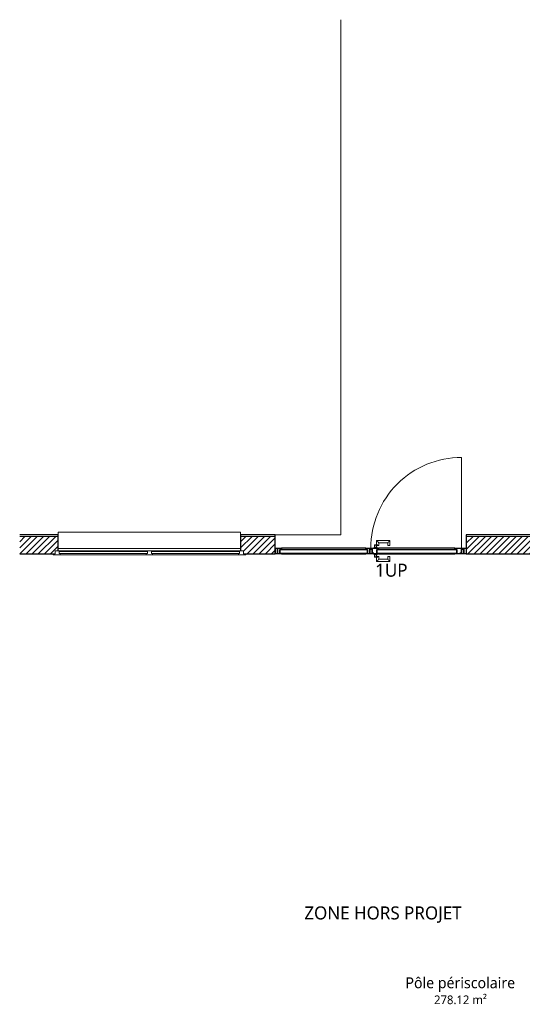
# Model space of a CAD drawing. Header units: millimetres. Extents: x -21522 to 77796, y -25697 to 15217.
# Tile 37 of 256: x -21522 to -15731, y -5550 to 5793. Entities that reach past the tile are written whole.
import ezdxf

# ---------------------------------------------------------------- set-up
doc = ezdxf.new("R2010")
doc.units = ezdxf.units.MM
for name, color, linetype, lineweight in [('A-AREA-IDEN', 2, 'Continuous', 9), ('A-DETL-GENF', 92, 'Continuous', 13), ('A-DOOR', 31, 'Continuous', 25), ('A-DOOR-FRAM', 31, 'Continuous', 25), ('A-DOOR-GLAZ', 31, 'Continuous', 25), ('A-FLOR', 192, 'Continuous', 13), ('A-GLAZ', 151, 'Continuous', 13), ('A-WALL', 113, 'Continuous', 13), ('A-WALL-PATT', 111, 'Continuous', 13), ('C-TOPO-SDVS', 7, 'Continuous', 13), ('G-ANNO-TEXT', 231, 'Continuous', 9)]:
    doc.layers.add(name, color=color, linetype=linetype, lineweight=lineweight)
doc.styles.add('Trebuchet MS_2', font='trebuc.ttf', dxfattribs={"height": 100})
doc.styles.add('Trebuchet MS_3', font='trebuc.ttf', dxfattribs={"height": 150})
doc.styles.add('Trebuchet MS_4', font='trebuc.ttf', dxfattribs={"height": 125})

# ---------------------------------------------------------------- blocks, each defined once
blk = doc.blocks.new('Menuiserie Alu - 2fixes - 210x120cm - Bavette Alu-8205746-00_RDC_50e Copie 1')
at = {"layer": 'A-GLAZ'}
for p, q in [((-1049.5, 25), (-1051.5, 25)), ((-1051.5, 25), (-1051.5, -75)), ((-1049.5, -75), (-1049.5, 25)), ((1051.5, 25), (1049.5, 25)), ((1049.5, 25), (1049.5, -75)), ((1051.5, -75), (1051.5, 25)), ((-1110, -110), (-1110, -120)), ((-1085, -110), (-1110, -110)), ((-1026, -75), (-1085, -75)), ((-1085, -75), (-1085, -110)), ((1049.5, -50.56), (-1049.5, -50.56)), ((-22.5, -84), (-1040, -84)), ((-1040, -84), (-1040, -108)), ((-1040, -108), (-1040, -84)), ((-1040, -84), (-1026, -84)), ((-1040, -108), (-22.5, -108)), ((-1026, -108), (-1040, -108)), ((-36.5, -75), (-1026, -75)), ((-1026, -84), (-1026, -75)), ((-1026, -120), (-1026, -108)), ((-36.5, -75), (-36.5, -84)), ((36.46, -75), (-36.5, -75)), ((-36.5, -84), (-22.5, -84)), ((-22.5, -108), (-36.5, -108)), ((-36.5, -108), (-36.5, -120)), ((-22.5, -108), (-22.5, -84)), ((-22.5, -84), (-22.5, -108)), ((1040, -84), (22.5, -84)), ((22.5, -84), (22.5, -108)), ((22.5, -108), (22.5, -84)), ((22.5, -84), (36.46, -84)), ((22.5, -108), (1040, -108)), ((36.46, -108), (22.5, -108)), ((1026, -75), (36.46, -75)), ((36.46, -84), (36.46, -75)), ((36.46, -120), (36.46, -108)), ((1085, -75), (1026, -75)), ((1026, -75), (1026, -84)), ((1026, -84), (1040, -84)), ((1040, -108), (1026, -108)), ((1026, -108), (1026, -120)), ((1040, -108), (1040, -84)), ((1040, -84), (1040, -108)), ((1085, -110), (1085, -75)), ((1110, -110), (1085, -110)), ((1110, -120), (1110, -110)), ((-1110, -120), (-1026, -120)), ((-1026, -120), (-36.5, -120)), ((-36.5, -120), (36.46, -120)), ((36.46, -120), (1026, -120)), ((1026, -120), (1110, -120))]:
    blk.add_line(p, q, dxfattribs=at)
blk = doc.blocks.new('Bavette Aluminium - Bavelle Aluminium-8205749-00_RDC_50e Copie 1')
at = {"layer": 'A-GLAZ'}
for p, q in [((-1050, 185), (-1050, 214)), ((-1050, 214), (1050, 214)), ((1050, 214), (1050, 185))]:
    blk.add_line(p, q, dxfattribs=at)
blk = doc.blocks.new('Ensemble menuisé - Porte 1v _ chassis fixes latéraux adaptatifs - 4264x2212mm _ Porte 1vantail _ 2fixes Droite et 2fixes Gauche-8214923-00_RDC_50e Copie 1')
at = {"layer": 'A-DETL-GENF'}
blk.add_line((-515.5, 45), (-515.5, -1000.5), dxfattribs=at)
blk.add_arc((-515.5, 45), 1045.5, 270, 0, dxfattribs=at)
at = {"layer": 'A-DOOR'}
for p, q in [((-567.5, 45), (-567.5, 110)), ((-567.5, 110), (-542.5, 110)), ((-542.5, 45), (-567.5, 45)), ((-542.5, 110), (-542.5, 45)), ((1603.5, 45), (1603.5, 110)), ((1603.5, 110), (1628.5, 110)), ((1628.5, 45), (1603.5, 45)), ((1628.5, 110), (1628.5, 45))]:
    blk.add_line(p, q, dxfattribs=at)
blk = doc.blocks.new('Menuiserie Metallique Chassis porte - Chassis porte vitrée-8215037-00_RDC_50e Copie 1')
at = {"layer": 'A-DOOR', "lineweight": 13}
for p, q in [((463, 87), (310, 87)), ((310, 87), (310, 30)), ((310, 30), (335, 30)), ((335, 62), (438, 62)), ((335, 30), (335, 62)), ((438, 62), (438, 40)), ((438, 40), (438, 30)), ((438, 30), (450, 30)), ((450, 40), (475, 40)), ((475, 30), (450, 30)), ((470, 13), (457, 13)), ((457, 13), (457, 0)), ((463, 40), (463, 87)), ((463, 30), (463, 13)), ((470, 13), (480, 13)), ((487, 40), (475, 40)), ((492, 13), (480, 13)), ((487, 30), (487, 40)), ((487, 13), (487, 30)), ((492, 0), (492, 13)), ((310, -95), (310, -153)), ((335, -95), (310, -95)), ((335, -128), (335, -95)), ((438, -95), (438, -105)), ((450, -95), (438, -95)), ((438, -105), (438, -128)), ((450, -95), (475, -95)), ((475, -105), (450, -105)), ((457, -65), (457, -77)), ((457, -77), (470, -77)), ((463, -77), (463, -95)), ((463, -153), (463, -105)), ((480, -77), (470, -77)), ((475, -105), (487, -105)), ((480, -77), (492, -77)), ((487, -95), (487, -77)), ((487, -105), (487, -95)), ((492, -77), (492, -65)), ((310, -153), (463, -153)), ((438, -128), (335, -128))]:
    blk.add_line(p, q, dxfattribs=at)
for points in [[(310, 87), (310, 87), (310, 87), (311, 87), (312, 86), (312, 85), (313, 84), (314, 84), (315, 83), (316, 81), (317, 81), (318, 80), (319, 79), (319, 78), (320, 77), (321, 77), (322, 76), (323, 75), (323, 74), (324, 73), (325, 73), (326, 72), (327, 71), (327, 70), (328, 69), (329, 69), (329, 68), (330, 67), (331, 66), (332, 66), (333, 65), (333, 64), (334, 63), (335, 63), (335, 62), (335, 62)], [(463, 87), (463, 87), (462, 87), (462, 87), (461, 86), (460, 85), (459, 84), (459, 84), (458, 83), (457, 81), (456, 81), (455, 80), (454, 79), (453, 78), (452, 77), (452, 77), (451, 76), (450, 75), (449, 74), (448, 73), (448, 73), (447, 72), (446, 71), (445, 70), (444, 69), (444, 69), (443, 68), (442, 67), (441, 66), (441, 66), (440, 65), (439, 64), (438, 63), (438, 63), (438, 62), (438, 62)], [(335, -128), (335, -128), (335, -128), (334, -128), (333, -129), (333, -130), (332, -131), (331, -131), (330, -132), (329, -134), (328, -134), (327, -135), (327, -136), (326, -137), (325, -138), (324, -138), (323, -139), (323, -140), (322, -141), (321, -142), (320, -142), (319, -143), (319, -144), (318, -145), (317, -146), (316, -146), (316, -147), (315, -148), (314, -149), (313, -149), (312, -150), (312, -151), (311, -152), (310, -152), (310, -153), (310, -153)], [(438, -128), (438, -128), (438, -128), (438, -128), (439, -129), (440, -130), (441, -131), (441, -131), (442, -132), (444, -134), (444, -134), (445, -135), (446, -136), (447, -137), (448, -138), (448, -138), (449, -139), (450, -140), (451, -141), (452, -142), (452, -142), (453, -143), (454, -144), (455, -145), (456, -146), (456, -146), (457, -147), (458, -148), (459, -149), (459, -149), (460, -150), (461, -151), (462, -152), (462, -152), (463, -153), (463, -153)]]:
    blk.add_open_spline(points, degree=3, knots=[0, 0, 0, 0, 0.083333, 0.125, 0.166667, 0.208333, 0.229167, 0.25, 0.291667, 0.333333, 0.354167, 0.375, 0.395833, 0.416667, 0.4375, 0.458333, 0.479167, 0.5, 0.520833, 0.541667, 0.5625, 0.583333, 0.604167, 0.625, 0.645833, 0.666667, 0.6875, 0.708333, 0.75, 0.770833, 0.791667, 0.833333, 0.875, 0.916667, 1, 1, 1, 1], dxfattribs=at)
at = {"layer": 'A-DOOR-FRAM'}
for p, q in [((-543, 0), (-498, 0)), ((-543, -65), (-543, 0)), ((-498, 0), (-498, -5)), ((497, 0), (542, 0)), ((497, -5), (497, 0)), ((-533, -65), (-543, -65)), ((-533, -55), (-533, -65)), ((-518, -55), (-533, -55)), ((-530, -60), (-510, -60)), ((-530, -65), (-530, -60)), ((-440, -65), (-530, -65)), ((-518, -5), (-518, -55)), ((-498, -5), (-518, -5)), ((-510, -8), (-495, -8)), ((-510, -60), (-510, -8)), ((-495, 0), (-440, 0)), ((-495, -8), (-495, 0)), ((-460, -5), (-460, -50)), ((-440, -5), (-460, -5)), ((-460, -50), (-440, -50)), ((-440, 0), (-440, -5)), ((440, 0), (-440, 0)), ((-440, -50), (-440, -65)), ((-440, -65), (440, -65)), ((440, 0), (495, 0)), ((440, -5), (440, 0)), ((460, -5), (440, -5)), ((440, -50), (460, -50)), ((440, -65), (440, -50)), ((530, -65), (440, -65)), ((460, -50), (460, -5)), ((495, 0), (495, -8)), ((495, -8), (510, -8)), ((517, -5), (497, -5)), ((510, -8), (510, -60)), ((510, -60), (530, -60)), ((517, -55), (517, -5)), ((532, -55), (517, -55)), ((530, -60), (530, -65)), ((532, -65), (532, -55)), ((542, -65), (532, -65)), ((542, 0), (542, -65))]:
    blk.add_line(p, q, dxfattribs=at)
at = {"layer": 'A-DOOR-GLAZ'}
for p, q in [((-460, -50), (-460, -5)), ((-460, -5), (460, -5)), ((460, -50), (-460, -50)), ((460, -5), (460, -50))]:
    blk.add_line(p, q, dxfattribs=at)
blk = doc.blocks.new('Menuiserie Métallique Chassis fixe - Chassis fixe vitré-8214922-00_RDC_50e Copie 1')
at = {"layer": 'A-DOOR-FRAM'}
for p, q in [((-530.5, 0), (-485.5, 0)), ((-530.5, -65), (-530.5, 0)), ((-485.5, 0), (-485.5, -5)), ((485.5, 0), (-485.5, 0)), ((485.5, 0), (530.5, 0)), ((485.5, -5), (485.5, 0)), ((-485.5, -65), (-530.5, -65)), ((-505.5, -5), (-505.5, -50)), ((-485.5, -5), (-505.5, -5)), ((-505.5, -50), (-485.5, -50)), ((-485.5, -50), (-485.5, -65)), ((-485.5, -65), (485.5, -65)), ((505.5, -5), (485.5, -5)), ((485.5, -50), (505.5, -50)), ((485.5, -65), (485.5, -50)), ((530.5, -65), (485.5, -65)), ((505.5, -50), (505.5, -5)), ((530.5, 0), (530.5, -65))]:
    blk.add_line(p, q, dxfattribs=at)
at = {"layer": 'A-DOOR-GLAZ'}
for p, q in [((-505.5, -50), (-505.5, -5)), ((-505.5, -5), (505.5, -5)), ((505.5, -50), (-505.5, -50)), ((505.5, -5), (505.5, -50))]:
    blk.add_line(p, q, dxfattribs=at)

msp = doc.modelspace()

# ---------------------------------------------------------------- hatches: boundary and pattern name
at = {"layer": 'A-WALL-PATT'}
h = msp.add_hatch(dxfattribs=at)
h.set_pattern_fill('FP_48', color=256, angle=-135, style=0, pattern_type=2)
h.set_pattern_definition([(225, (-16420.025, -140.25), (35.35534, -35.35534), [])])
h.paths.add_polyline_path([(-1612.8, -360.2), (-1412.8, -360.2), (-1412.5, -160.2), (-16377.5, -160.2), (-16377.5, -360.2), (-3275.1, -360.2)])
h.paths.add_polyline_path([(-18917.5, -360.2), (-18577.5, -360.2), (-18577.5, -160.2), (-18977.5, -160.2), (-18977.5, -225.2), (-18976, -225.2), (-18976, -325.2), (-18942.5, -325.2), (-18942.5, -360.2)])
h.paths.add_polyline_path([(-21137.5, -360.2), (-21112.5, -360.2), (-21112.5, -325.2), (-21079, -325.2), (-21079, -225.2), (-21077.5, -225.2), (-21077.5, -160.2), (-21521.5, -160.2), (-21521.5, -360.2), (-21294, -360.2)])

# ---------------------------------------------------------------- linework, layer by layer
at = {"layer": 'A-FLOR'}
for p, q in [((-18575.5, -360.2), (-18577.5, -360.2)), ((-17442, -360.2), (-17444.5, -360.2)), ((-16449.5, -360.2), (-16452, -360.2)), ((-16377.5, -360.2), (-16379.5, -360.2))]:
    msp.add_line(p, q, dxfattribs=at)
at = {"layer": 'A-WALL', "lineweight": 25}
for p, q in [((-21077.5, -140.2), (-21521.5, -140.2)), ((-21079, -325.2), (-21079, -225.2)), ((-21079, -225.2), (-21077.5, -225.2)), ((-21077.5, -225.2), (-21077.5, -140.2)), ((-18577.5, -140.2), (-18977.5, -140.2)), ((-18977.5, -140.2), (-18977.5, -225.2)), ((-18977.5, -225.2), (-18976, -225.2)), ((-18976, -225.2), (-18976, -325.2)), ((-18577.5, -360.2), (-18577.5, -140.2)), ((-11392, -140.2), (-16377.5, -140.2)), ((-16377.5, -140.2), (-16377.5, -360.2)), ((-21521.5, -360.2), (-21137.5, -360.2)), ((-18917.5, -360.2), (-18577.5, -360.2)), ((-16377.5, -360.2), (-1612.8, -360.2))]:
    msp.add_line(p, q, dxfattribs=at)
at = {"layer": 'A-WALL'}
for p, q in [((-21077.5, -160.2), (-21521.5, -160.2)), ((-18577.5, -160.2), (-18977.5, -160.2)), ((-11352, -160.2), (-16377.5, -160.2))]:
    msp.add_line(p, q, dxfattribs=at)
at = {"layer": 'C-TOPO-SDVS'}
for p, q in [((-17821.5, -140.2), (-17821.5, 5793)), ((-18577.5, -140.2), (-17821.5, -140.2))]:
    msp.add_line(p, q, dxfattribs=at)

# ---------------------------------------------------------------- block references
at = {"layer": 'A-DETL-GENF', "rotation": 180}
msp.add_blockref('Ensemble menuisé - Porte 1v _ chassis fixes latéraux adaptatifs - 4264x2212mm _ Porte 1vantail _ 2fixes Droite et 2fixes Gauche-8214923-00_RDC_50e Copie 1', (-16947, -250.2), dxfattribs=at)
at = {"layer": 'A-DOOR-FRAM', "rotation": 180}
for name, p in [('Menuiserie Metallique Chassis porte - Chassis porte vitrée-8215037-00_RDC_50e Copie 1', (-16947, -360.2)), ('Menuiserie Métallique Chassis fixe - Chassis fixe vitré-8214922-00_RDC_50e Copie 1', (-18020, -360.2))]:
    msp.add_blockref(name, p, dxfattribs=at)
at = {"layer": 'A-GLAZ'}
for name, p in [('Bavette Aluminium - Bavelle Aluminium-8205749-00_RDC_50e Copie 1', (-20027.5, -325.2)), ('Menuiserie Alu - 2fixes - 210x120cm - Bavette Alu-8205746-00_RDC_50e Copie 1', (-20027.5, -250.2))]:
    msp.add_blockref(name, p, dxfattribs=at)

# ---------------------------------------------------------------- texts
at = {"layer": 'A-AREA-IDEN', "insert": (-16748.4, -5448.2), "char_height": 100, "width": 797.679, "attachment_point": 1, "style": 'Trebuchet MS_2', "bg_fill": 3, "box_fill_scale": 1.25, "bg_fill_color": 256, "bg_fill_true_color": 13158600, "bg_fill_transparency": 0}
msp.add_mtext('278.12 m²', dxfattribs=at)
at = {"layer": 'G-ANNO-TEXT', "color": 1, "insert": (-17426.3, -474), "char_height": 150, "width": 448.945, "attachment_point": 1, "style": 'Trebuchet MS_3'}
msp.add_mtext('1UP', dxfattribs=at)
at = {"layer": 'G-ANNO-TEXT', "color": 7, "insert": (-18242.2, -4422.3), "char_height": 150, "width": 2252.742, "attachment_point": 1, "style": 'Trebuchet MS_3'}
msp.add_mtext('ZONE HORS PROJET', dxfattribs=at)

# ---------------------------------------------------------------- next in the draw order: texts
at = {"layer": 'A-AREA-IDEN', "insert": (-17077.4, -5239.7), "char_height": 125, "width": 1595.358, "attachment_point": 1, "style": 'Trebuchet MS_4', "bg_fill": 3, "box_fill_scale": 1.25, "bg_fill_color": 256, "bg_fill_true_color": 13158600, "bg_fill_transparency": 0}
msp.add_mtext('Pôle périscolaire', dxfattribs=at)

doc.saveas('drawing.dxf')
